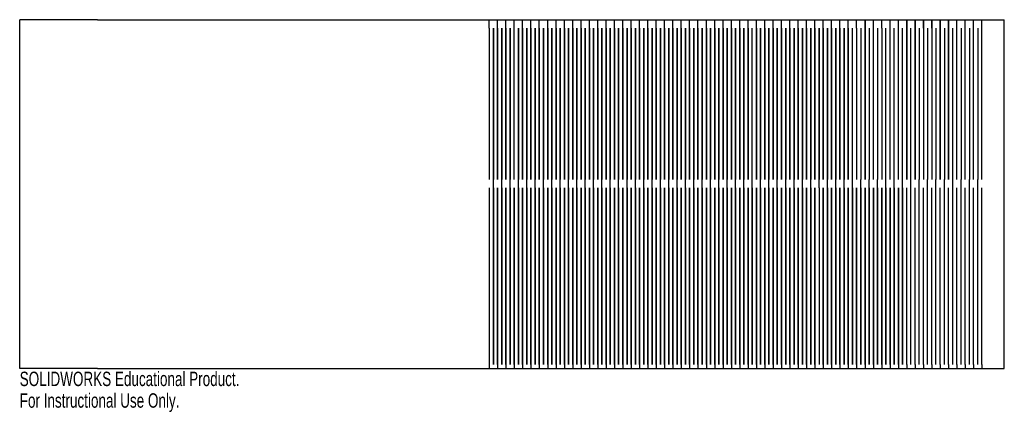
# Model space of a CAD drawing. Header units: millimetres. Extents: x -92 to 238, y -56 to 75.
import ezdxf

# ---------------------------------------------------------------- set-up
doc = ezdxf.new("R2010")
doc.units = ezdxf.units.MM
doc.styles.add('SLDTEXTSTYLE0', font='TXT', dxfattribs={"width": 0.7})

msp = doc.modelspace()

# ---------------------------------------------------------------- linework, layer by layer
at = {"color": 7, "linetype": 'Continuous'}
for p, q in [((-65.68, 75.44), (-91.71, 75.44)), ((-91.71, -41.56), (-91.71, 75.44)), ((-65.68, 75.44), (174.32, 75.44)), ((65.72, 72.64), (65.72, 75.44)), ((65.72, 72.64), (65.72, 21.84)), ((67.12, -40.16), (67.12, 72.64)), ((67.12, 72.64), (67.12, 21.84)), ((68.52, 72.64), (68.52, 75.44)), ((68.52, 72.64), (68.52, 21.84)), ((68.52, 21.84), (68.52, 72.64)), ((69.92, -40.16), (69.92, 72.64)), ((69.92, 72.64), (69.92, 21.84)), ((71.32, 72.64), (71.32, 75.44)), ((71.32, 72.64), (71.32, 21.84)), ((71.32, 21.84), (71.32, 72.64)), ((72.72, -40.16), (72.72, 72.64)), ((72.72, 72.64), (72.72, 21.84)), ((74.12, 72.64), (74.12, 75.44)), ((74.12, 21.84), (74.12, 72.64)), ((75.52, -40.16), (75.52, 72.64)), ((75.52, 72.64), (75.52, 21.84)), ((76.92, 72.64), (76.92, 75.44)), ((76.92, 72.64), (76.92, 21.84)), ((76.92, 21.84), (76.92, 72.64)), ((78.32, -40.16), (78.32, 72.64)), ((78.32, 72.64), (78.32, 21.84)), ((79.72, 72.64), (79.72, 75.44)), ((79.72, 72.64), (79.72, 21.84)), ((79.72, 21.84), (79.72, 72.64)), ((81.12, 72.64), (81.12, 21.84)), ((81.12, 21.84), (81.12, 72.64)), ((82.52, 72.64), (82.52, 75.44)), ((82.52, 72.64), (82.52, 21.84)), ((82.52, 21.84), (82.52, 72.64)), ((83.92, 72.64), (83.92, 21.84)), ((83.92, 21.84), (83.92, 72.64)), ((85.32, 72.64), (85.32, 75.44)), ((85.32, 72.64), (85.32, 21.84)), ((85.32, 21.84), (85.32, 72.64)), ((86.72, 72.64), (86.72, 21.84)), ((86.72, 21.84), (86.72, 72.64)), ((88.12, 72.64), (88.12, 75.44)), ((88.12, 72.64), (88.12, 21.84)), ((88.12, 21.84), (88.12, 72.64)), ((89.52, 72.64), (89.52, 21.84)), ((89.52, 21.84), (89.52, 72.64)), ((90.92, 72.64), (90.92, 75.44)), ((90.92, 72.64), (90.92, 21.84)), ((90.92, 21.84), (90.92, 72.64)), ((92.32, 72.64), (92.32, 21.84)), ((92.32, 21.84), (92.32, 72.64)), ((93.72, 72.64), (93.72, 75.44)), ((93.72, 72.64), (93.72, 21.84)), ((93.72, 21.84), (93.72, 72.64)), ((95.12, 72.64), (95.12, 21.84)), ((95.12, 21.84), (95.12, 72.64)), ((96.52, 72.64), (96.52, 75.44)), ((96.52, 72.64), (96.52, 21.84)), ((96.52, 21.84), (96.52, 72.64)), ((97.92, 72.64), (97.92, 21.84)), ((97.92, 21.84), (97.92, 72.64)), ((99.32, 72.64), (99.32, 75.44)), ((99.32, 72.64), (99.32, 21.84)), ((99.32, 21.84), (99.32, 72.64)), ((100.72, 72.64), (100.72, 21.84)), ((100.72, 21.84), (100.72, 72.64)), ((102.12, 72.64), (102.12, 75.44)), ((102.12, 72.64), (102.12, 21.84)), ((102.12, 21.84), (102.12, 72.64)), ((103.52, 72.64), (103.52, 21.84)), ((103.52, 21.84), (103.52, 72.64)), ((104.92, 72.64), (104.92, 75.44)), ((104.92, 72.64), (104.92, 21.84)), ((104.92, 21.84), (104.92, 72.64)), ((106.32, 72.64), (106.32, 21.84)), ((106.32, 21.84), (106.32, 72.64)), ((107.72, 72.64), (107.72, 75.44)), ((107.72, 72.64), (107.72, 21.84)), ((107.72, 21.84), (107.72, 72.64)), ((109.12, 72.64), (109.12, 21.84)), ((109.12, 21.84), (109.12, 72.64)), ((110.52, 72.64), (110.52, 75.44)), ((110.52, 72.64), (110.52, 21.84)), ((110.52, 21.84), (110.52, 72.64)), ((111.92, 72.64), (111.92, 21.84)), ((111.92, 21.84), (111.92, 72.64)), ((113.32, 72.64), (113.32, 75.44)), ((113.32, 72.64), (113.32, 21.84)), ((113.32, 21.84), (113.32, 72.64)), ((114.72, 72.64), (114.72, 21.84)), ((114.72, 21.84), (114.72, 72.64)), ((116.12, 72.64), (116.12, 75.44)), ((116.12, 72.64), (116.12, 21.84)), ((116.12, 21.84), (116.12, 72.64)), ((117.52, 72.64), (117.52, 21.84)), ((117.52, 21.84), (117.52, 72.64)), ((118.92, 72.64), (118.92, 75.44)), ((118.92, 72.64), (118.92, 21.84)), ((118.92, 21.84), (118.92, 72.64)), ((120.32, 72.64), (120.32, 21.84)), ((120.32, 21.84), (120.32, 72.64)), ((121.72, 72.64), (121.72, 75.44)), ((121.72, 72.64), (121.72, 21.84)), ((121.72, 21.84), (121.72, 72.64)), ((123.12, 72.64), (123.12, 21.84)), ((123.12, 21.84), (123.12, 72.64)), ((124.52, 72.64), (124.52, 75.44)), ((124.52, 72.64), (124.52, 21.84)), ((124.52, 21.84), (124.52, 72.64)), ((125.92, 72.64), (125.92, 21.84)), ((125.92, 21.84), (125.92, 72.64)), ((127.32, 72.64), (127.32, 75.44)), ((127.32, 72.64), (127.32, 21.84)), ((127.32, 21.84), (127.32, 72.64)), ((128.72, 72.64), (128.72, 21.84)), ((128.72, 21.84), (128.72, 72.64)), ((130.12, 72.64), (130.12, 75.44)), ((130.12, 72.64), (130.12, 21.84)), ((130.12, 21.84), (130.12, 72.64)), ((131.52, 72.64), (131.52, 21.84)), ((131.52, 21.84), (131.52, 72.64)), ((132.92, 72.64), (132.92, 75.44)), ((132.92, 72.64), (132.92, 21.84)), ((132.92, 21.84), (132.92, 72.64)), ((134.32, 72.64), (134.32, 21.84)), ((134.32, 21.84), (134.32, 72.64)), ((135.72, 72.64), (135.72, 75.44)), ((135.72, 72.64), (135.72, 21.84)), ((135.72, 21.84), (135.72, 72.64)), ((137.12, 72.64), (137.12, 21.84)), ((137.12, 21.84), (137.12, 72.64)), ((138.52, 72.64), (138.52, 75.44)), ((138.52, 72.64), (138.52, 21.84)), ((138.52, 21.84), (138.52, 72.64)), ((139.92, 72.64), (139.92, 21.84)), ((139.92, 21.84), (139.92, 72.64)), ((141.32, 72.64), (141.32, 75.44)), ((141.32, 72.64), (141.32, 21.84)), ((141.32, 21.84), (141.32, 72.64)), ((142.72, 72.64), (142.72, 21.84)), ((142.72, 21.84), (142.72, 72.64)), ((144.12, 72.64), (144.12, 75.44)), ((144.12, 72.64), (144.12, 21.84)), ((144.12, 21.84), (144.12, 72.64)), ((145.52, 72.64), (145.52, 21.84)), ((145.52, 21.84), (145.52, 72.64)), ((146.92, 72.64), (146.92, 75.44)), ((146.92, 72.64), (146.92, 21.84)), ((146.92, 21.84), (146.92, 72.64)), ((148.32, 72.64), (148.32, 21.84)), ((148.32, 21.84), (148.32, 72.64)), ((149.72, 72.64), (149.72, 75.44)), ((149.72, 72.64), (149.72, 21.84)), ((149.72, 21.84), (149.72, 72.64)), ((151.12, 72.64), (151.12, 21.84)), ((151.12, 21.84), (151.12, 72.64)), ((152.52, 72.64), (152.52, 75.44)), ((152.52, 72.64), (152.52, 21.84)), ((152.52, 21.84), (152.52, 72.64)), ((153.92, 21.84), (153.92, 72.64)), ((155.32, 72.64), (155.32, 75.44)), ((155.32, 72.64), (155.32, 21.84)), ((155.32, 21.84), (155.32, 72.64)), ((156.72, 72.64), (156.72, 21.84)), ((156.72, 21.84), (156.72, 72.64)), ((158.12, 72.64), (158.12, 75.44)), ((158.12, 72.64), (158.12, 21.84)), ((158.12, 21.84), (158.12, 72.64)), ((159.52, 72.64), (159.52, 21.84)), ((159.52, 21.84), (159.52, 72.64)), ((160.92, 72.64), (160.92, 75.44)), ((160.92, 72.64), (160.92, 21.84)), ((160.92, 21.84), (160.92, 72.64)), ((162.32, 72.64), (162.32, 21.84)), ((162.32, 21.84), (162.32, 72.64)), ((163.72, 72.64), (163.72, 75.44)), ((163.72, 72.64), (163.72, 21.84)), ((163.72, 21.84), (163.72, 72.64)), ((165.12, 72.64), (165.12, 21.84)), ((165.12, 21.84), (165.12, 72.64)), ((166.52, 72.64), (166.52, 75.44)), ((166.52, 72.64), (166.52, 21.84)), ((166.52, 21.84), (166.52, 72.64)), ((167.92, 72.64), (167.92, 21.84)), ((167.92, 21.84), (167.92, 72.64)), ((169.32, 72.64), (169.32, 75.44)), ((169.32, 72.64), (169.32, 21.84)), ((169.32, 21.84), (169.32, 72.64)), ((170.72, 72.64), (170.72, 21.84)), ((170.72, 21.84), (170.72, 72.64)), ((172.12, 72.64), (172.12, 75.44)), ((172.12, 72.64), (172.12, 21.84)), ((172.12, 21.84), (172.12, 72.64)), ((173.52, 72.64), (173.52, 21.84)), ((173.52, 21.84), (173.52, 72.64)), ((174.32, 75.44), (238.43, 75.44)), ((174.92, 72.64), (174.92, 75.44)), ((174.92, 72.64), (174.92, 21.84)), ((174.92, 21.84), (174.92, 72.64)), ((176.32, 21.84), (176.32, 72.64)), ((176.32, 72.64), (176.32, 21.84)), ((177.72, 72.64), (177.72, 75.44)), ((177.72, 72.64), (177.72, 21.84)), ((177.72, 21.84), (177.72, 72.64)), ((179.12, 72.64), (179.12, 21.84)), ((179.12, 21.84), (179.12, 72.64)), ((180.52, 72.64), (180.52, 75.44)), ((180.52, 72.64), (180.52, 21.84)), ((180.52, 21.84), (180.52, 72.64)), ((181.92, 72.64), (181.92, 21.84)), ((181.92, 21.84), (181.92, 72.64)), ((183.32, 72.64), (183.32, 75.44)), ((183.32, 72.64), (183.32, 21.84)), ((183.32, 21.84), (183.32, 72.64)), ((184.72, 72.64), (184.72, 21.84)), ((184.72, 21.84), (184.72, 72.64)), ((186.12, 72.64), (186.12, 75.44)), ((186.12, 72.64), (186.12, 21.84)), ((186.12, 21.84), (186.12, 72.64)), ((187.52, 21.84), (187.52, 72.64)), ((188.83, 72.64), (188.83, 21.84)), ((188.92, 72.64), (188.92, 75.44)), ((190.32, 72.64), (190.32, 21.84)), ((191.72, 75.44), (191.72, 21.84)), ((191.72, 72.64), (191.72, 75.44)), ((191.72, 21.84), (191.72, 75.44)), ((193.12, 72.64), (193.12, 21.84)), ((194.52, 72.64), (194.52, 75.44)), ((194.52, 21.84), (194.52, 72.64)), ((195.92, 72.64), (195.92, 21.84)), ((197.32, 72.64), (197.32, 75.44)), ((197.32, 72.64), (197.32, 21.84)), ((198.72, 21.84), (198.72, 72.64)), ((200.12, 21.84), (200.12, 75.44)), ((200.12, 72.64), (200.12, 75.44)), ((201.52, 21.84), (201.52, 72.64)), ((202.92, 72.64), (202.92, 75.44)), ((202.92, 21.84), (202.92, 72.64)), ((204.32, 21.84), (204.32, 72.64)), ((205.72, 75.44), (205.72, 21.84)), ((205.72, 72.64), (205.72, 75.44)), ((205.72, 21.84), (205.72, 75.44)), ((205.72, 21.84), (205.72, 75.44)), ((207.12, 21.84), (207.12, 72.64)), ((208.52, 75.44), (208.52, 21.84)), ((208.52, 21.84), (208.52, 75.44)), ((208.52, 72.64), (208.52, 75.44)), ((208.52, 21.84), (208.52, 75.44)), ((209.92, 72.64), (209.92, 21.84)), ((211.32, 75.44), (211.32, 21.84)), ((211.32, 72.64), (211.32, 75.44)), ((212.72, 72.64), (212.72, 21.84)), ((214.12, 75.44), (214.12, 21.84)), ((214.12, 72.64), (214.12, 75.44)), ((215.52, 72.64), (215.52, 21.84)), ((216.92, 75.44), (216.92, 21.84)), ((216.92, 72.64), (216.92, 75.44)), ((216.92, 21.84), (216.92, 75.44)), ((218.32, 72.64), (218.32, 21.84)), ((219.72, 75.44), (219.72, 21.84)), ((219.72, 72.64), (219.72, 75.44)), ((219.72, 21.84), (219.72, 75.44)), ((221.12, 21.84), (221.12, 72.64)), ((222.52, 72.64), (222.52, 75.44)), ((222.52, 21.84), (222.52, 75.44)), ((223.92, 72.64), (223.92, 21.84)), ((225.32, 72.64), (225.32, 75.44)), ((225.32, 21.84), (225.32, 75.44)), ((225.32, 21.84), (225.32, 75.44)), ((226.72, 72.64), (226.72, 21.84)), ((228.12, 72.64), (228.12, 75.44)), ((228.12, 21.84), (228.12, 75.44)), ((229.52, 72.64), (229.52, 21.84)), ((230.92, 72.64), (230.92, 75.44)), ((230.92, 21.84), (230.92, 75.44)), ((238.43, -41.56), (238.43, 75.44)), ((81.12, 19.04), (81.12, 21.84)), ((81.12, 19.04), (81.12, 21.84)), ((83.92, 19.04), (83.92, 21.84)), ((86.72, 19.04), (86.72, 21.84)), ((89.52, 19.04), (89.52, 21.84)), ((92.32, 19.04), (92.32, 21.84)), ((95.12, 19.04), (95.12, 21.84)), ((97.92, 19.04), (97.92, 21.84)), ((100.72, 19.04), (100.72, 21.84)), ((103.52, 19.04), (103.52, 21.84)), ((106.32, 19.04), (106.32, 21.84)), ((109.12, 19.04), (109.12, 21.84)), ((111.92, 19.04), (111.92, 21.84)), ((114.72, 19.04), (114.72, 21.84)), ((117.52, 19.04), (117.52, 21.84)), ((120.32, 19.04), (120.32, 21.84)), ((123.12, 19.04), (123.12, 21.84)), ((125.92, 19.04), (125.92, 21.84)), ((128.72, 19.04), (128.72, 21.84)), ((131.52, 19.04), (131.52, 21.84)), ((134.32, 19.04), (134.32, 21.84)), ((137.12, 19.04), (137.12, 21.84)), ((139.92, 19.04), (139.92, 21.84)), ((142.72, 19.04), (142.72, 21.84)), ((145.52, 19.04), (145.52, 21.84)), ((148.32, 19.04), (148.32, 21.84)), ((151.12, 19.04), (151.12, 21.84)), ((153.92, 19.04), (153.92, 21.84)), ((156.72, 19.04), (156.72, 21.84)), ((159.52, 19.04), (159.52, 21.84)), ((162.32, 19.04), (162.32, 21.84)), ((165.12, 19.04), (165.12, 21.84)), ((167.92, 19.04), (167.92, 21.84)), ((170.72, 19.04), (170.72, 21.84)), ((173.52, 19.04), (173.52, 21.84)), ((176.32, 19.04), (176.32, 21.84)), ((179.12, 19.04), (179.12, 21.84)), ((181.92, 19.04), (181.92, 21.84)), ((184.72, 19.04), (184.72, 21.84)), ((187.52, 19.04), (187.52, 21.84)), ((190.32, 19.04), (190.32, 21.84)), ((193.12, 19.04), (193.12, 21.84)), ((195.92, 19.04), (195.92, 21.84)), ((198.72, 19.04), (198.72, 21.84)), ((201.52, 19.04), (201.52, 21.84)), ((204.32, 19.04), (204.32, 21.84)), ((207.12, 19.04), (207.12, 21.84)), ((209.92, 19.04), (209.92, 21.84)), ((212.72, 19.04), (212.72, 21.84)), ((215.52, 19.04), (215.52, 21.84)), ((218.32, 19.04), (218.32, 21.84)), ((221.12, 19.04), (221.12, 21.84)), ((223.92, 19.04), (223.92, 21.84)), ((226.72, 19.04), (226.72, 21.84)), ((229.52, 19.04), (229.52, 21.84)), ((65.72, 19.04), (65.72, -40.16)), ((67.12, 19.04), (67.12, -40.16)), ((68.52, -40.16), (68.52, 19.04)), ((68.52, 19.04), (68.52, -40.16)), ((69.92, 19.04), (69.92, -40.16)), ((71.32, -40.16), (71.32, 19.04)), ((71.32, 19.04), (71.32, -40.16)), ((72.72, 19.04), (72.72, -40.16)), ((74.12, -40.16), (74.12, 19.04)), ((74.12, 19.04), (74.12, -40.16)), ((75.52, 19.04), (75.52, -40.16)), ((76.92, -40.16), (76.92, 19.04)), ((76.92, 19.04), (76.92, -40.16)), ((78.32, 19.04), (78.32, -40.16)), ((79.72, -40.16), (79.72, 19.04)), ((79.72, 19.04), (79.72, -40.16)), ((81.12, -40.16), (81.12, 19.04)), ((81.12, 19.04), (81.12, -40.16)), ((82.52, -40.16), (82.52, 19.04)), ((82.52, 19.04), (82.52, -40.16)), ((83.92, -40.16), (83.92, 19.04)), ((83.92, 19.04), (83.92, -40.16)), ((85.32, -40.16), (85.32, 19.04)), ((85.32, 19.04), (85.32, -40.16)), ((86.72, -40.16), (86.72, 19.04)), ((86.72, 19.04), (86.72, -40.16)), ((88.12, -40.16), (88.12, 19.04)), ((88.12, 19.04), (88.12, -40.16)), ((89.52, -40.16), (89.52, 19.04)), ((89.52, 19.04), (89.52, -40.16)), ((90.92, -40.16), (90.92, 19.04)), ((90.92, 19.04), (90.92, -40.16)), ((92.32, -40.16), (92.32, 19.04)), ((92.32, 19.04), (92.32, -40.16)), ((93.72, -40.16), (93.72, 19.04)), ((93.72, 19.04), (93.72, -40.16)), ((95.12, -40.16), (95.12, 19.04)), ((95.12, 19.04), (95.12, -40.16)), ((96.52, -40.16), (96.52, 19.04)), ((96.52, 19.04), (96.52, -40.16)), ((97.92, -40.16), (97.92, 19.04)), ((97.92, 19.04), (97.92, -40.16)), ((99.32, -40.16), (99.32, 19.04)), ((99.32, 19.04), (99.32, -40.16)), ((100.72, -40.16), (100.72, 19.04)), ((100.72, 19.04), (100.72, -40.16)), ((102.12, -40.16), (102.12, 19.04)), ((102.12, 19.04), (102.12, -40.16)), ((103.52, -40.16), (103.52, 19.04)), ((103.52, 19.04), (103.52, -40.16)), ((104.92, -40.16), (104.92, 19.04)), ((104.92, 19.04), (104.92, -40.16)), ((106.32, -40.16), (106.32, 19.04)), ((106.32, 19.04), (106.32, -40.16)), ((107.72, -40.16), (107.72, 19.04)), ((107.72, 19.04), (107.72, -40.16)), ((109.12, -40.16), (109.12, 19.04)), ((109.12, 19.04), (109.12, -40.16)), ((110.52, -40.16), (110.52, 19.04)), ((110.52, 19.04), (110.52, -40.16)), ((111.92, -40.16), (111.92, 19.04)), ((111.92, 19.04), (111.92, -40.16)), ((113.32, -40.16), (113.32, 19.04)), ((113.32, 19.04), (113.32, -40.16)), ((114.72, -40.16), (114.72, 19.04)), ((114.72, 19.04), (114.72, -40.16)), ((116.12, -40.16), (116.12, 19.04)), ((116.12, 19.04), (116.12, -40.16)), ((117.52, -40.16), (117.52, 19.04)), ((117.52, 19.04), (117.52, -40.16)), ((118.92, -40.16), (118.92, 19.04)), ((118.92, 19.04), (118.92, -40.16)), ((120.32, -40.16), (120.32, 19.04)), ((120.32, 19.04), (120.32, -40.16)), ((121.72, -40.16), (121.72, 19.04)), ((121.72, 19.04), (121.72, -40.16)), ((123.12, -40.16), (123.12, 19.04)), ((123.12, 19.04), (123.12, -40.16)), ((124.52, -40.16), (124.52, 19.04)), ((124.52, 19.04), (124.52, -40.16)), ((125.92, -40.16), (125.92, 19.04)), ((125.92, 19.04), (125.92, -40.16)), ((127.32, -40.16), (127.32, 19.04)), ((127.32, 19.04), (127.32, -40.16)), ((128.72, -40.16), (128.72, 19.04)), ((128.72, 19.04), (128.72, -40.16)), ((130.12, -40.16), (130.12, 19.04)), ((130.12, 19.04), (130.12, -40.16)), ((131.52, -40.16), (131.52, 19.04)), ((131.52, 19.04), (131.52, -40.16)), ((132.92, -40.16), (132.92, 19.04)), ((132.92, 19.04), (132.92, -40.16)), ((134.32, -40.16), (134.32, 19.04)), ((134.32, 19.04), (134.32, -40.16)), ((135.72, -40.16), (135.72, 19.04)), ((135.72, 19.04), (135.72, -40.16)), ((137.12, -40.16), (137.12, 19.04)), ((137.12, 19.04), (137.12, -40.16)), ((138.52, -40.16), (138.52, 19.04)), ((138.52, 19.04), (138.52, -40.16)), ((139.92, -40.16), (139.92, 19.04)), ((139.92, 19.04), (139.92, -40.16)), ((141.32, -40.16), (141.32, 19.04)), ((141.32, 19.04), (141.32, -40.16)), ((142.72, -40.16), (142.72, 19.04)), ((142.72, 19.04), (142.72, -40.16)), ((144.12, -40.16), (144.12, 19.04)), ((144.12, 19.04), (144.12, -40.16)), ((145.52, -40.16), (145.52, 19.04)), ((145.52, 19.04), (145.52, -40.16)), ((146.92, -40.16), (146.92, 19.04)), ((146.92, 19.04), (146.92, -40.16)), ((148.32, -40.16), (148.32, 19.04)), ((148.32, 19.04), (148.32, -40.16)), ((149.72, -40.16), (149.72, 19.04)), ((149.72, 19.04), (149.72, -40.16)), ((151.12, -40.16), (151.12, 19.04)), ((151.12, 19.04), (151.12, -40.16)), ((152.52, -40.16), (152.52, 19.04)), ((152.52, 19.04), (152.52, -40.16)), ((153.92, -40.16), (153.92, 19.04)), ((153.92, 19.04), (153.92, -40.16)), ((155.32, -40.16), (155.32, 19.04)), ((155.32, 19.04), (155.32, -40.16)), ((156.72, -40.16), (156.72, 19.04)), ((156.72, 19.04), (156.72, -40.16)), ((158.12, -40.16), (158.12, 19.04)), ((158.12, 19.04), (158.12, -40.16)), ((159.52, -40.16), (159.52, 19.04)), ((159.52, 19.04), (159.52, -40.16)), ((160.92, -40.16), (160.92, 19.04)), ((160.92, 19.04), (160.92, -40.16)), ((162.32, -40.16), (162.32, 19.04)), ((162.32, 19.04), (162.32, -40.16)), ((163.72, -40.16), (163.72, 19.04)), ((163.72, 19.04), (163.72, -40.16)), ((165.12, -40.16), (165.12, 19.04)), ((165.12, 19.04), (165.12, -40.16)), ((166.52, -40.16), (166.52, 19.04)), ((166.52, 19.04), (166.52, -40.16)), ((167.92, -40.16), (167.92, 19.04)), ((167.92, 19.04), (167.92, -40.16)), ((169.32, -40.16), (169.32, 19.04)), ((169.32, 19.04), (169.32, -40.16)), ((170.72, -40.16), (170.72, 19.04)), ((170.72, 19.04), (170.72, -40.16)), ((172.12, -40.16), (172.12, 19.04)), ((172.12, 19.04), (172.12, -40.16)), ((173.52, -40.16), (173.52, 19.04)), ((173.52, 19.04), (173.52, -40.16)), ((174.92, -40.16), (174.92, 19.04)), ((174.92, 19.04), (174.92, -40.16)), ((176.32, 19.04), (176.32, -40.16)), ((177.72, -40.16), (177.72, 19.04)), ((177.72, 19.04), (177.72, -40.16)), ((179.12, -40.16), (179.12, 19.04)), ((179.12, 19.04), (179.12, -40.16)), ((180.52, -40.16), (180.52, 19.04)), ((180.52, 19.04), (180.52, -40.16)), ((181.92, -40.16), (181.92, 19.04)), ((181.92, 19.04), (181.92, -40.16)), ((183.32, -40.16), (183.32, 19.04)), ((183.32, 19.04), (183.32, -40.16)), ((184.72, -40.16), (184.72, 19.04)), ((184.72, 19.04), (184.72, -40.16)), ((186.12, -40.16), (186.12, 19.04)), ((186.12, 19.04), (186.12, -40.16)), ((187.52, -40.16), (187.52, 19.04)), ((187.52, 19.04), (187.52, -40.16)), ((188.92, -40.16), (188.92, 19.04)), ((188.92, 19.04), (188.92, -40.16)), ((190.32, -40.16), (190.32, 19.04)), ((190.32, 19.04), (190.32, -40.16)), ((191.72, -40.16), (191.72, 19.04)), ((191.72, 19.04), (191.72, -40.16)), ((193.12, -40.16), (193.12, 19.04)), ((193.12, 19.04), (193.12, -40.16)), ((194.52, -40.16), (194.52, 19.04)), ((194.52, 19.04), (194.52, -40.16)), ((195.92, -40.16), (195.92, 19.04)), ((195.92, 19.04), (195.92, -40.16)), ((197.32, -40.16), (197.32, 19.04)), ((197.32, 19.04), (197.32, -40.16)), ((198.72, -40.16), (198.72, 19.04)), ((198.72, 19.04), (198.72, -40.16)), ((200.12, -40.16), (200.12, 19.04)), ((200.12, 19.04), (200.12, -40.16)), ((201.52, -40.16), (201.52, 19.04)), ((201.52, 19.04), (201.52, -40.16)), ((202.92, -40.16), (202.92, 19.04)), ((202.92, 19.04), (202.92, -40.16)), ((204.32, -40.16), (204.32, 19.04)), ((204.32, 19.04), (204.32, -40.16)), ((204.32, -40.16), (204.32, 19.04)), ((205.72, -40.16), (205.72, 19.04)), ((205.72, -40.16), (205.72, 19.04)), ((205.72, -40.16), (205.72, 19.04)), ((207.12, -40.16), (207.12, 19.04)), ((207.12, -40.16), (207.12, 19.04)), ((207.12, -40.16), (207.12, 19.04)), ((208.52, -40.16), (208.52, 19.04)), ((208.52, -40.16), (208.52, 19.04)), ((208.52, -40.16), (208.52, 19.04)), ((209.92, -40.16), (209.92, 19.04)), ((209.92, -40.16), (209.92, 19.04)), ((209.92, -40.16), (209.92, 19.04)), ((211.32, -40.16), (211.32, 19.04)), ((211.32, -40.16), (211.32, 19.04)), ((211.32, -40.16), (211.32, 19.04)), ((212.72, -40.16), (212.72, 19.04)), ((212.72, -40.16), (212.72, 19.04)), ((212.72, -40.16), (212.72, 19.04)), ((214.12, -40.16), (214.12, 19.04)), ((214.12, -40.16), (214.12, 19.04)), ((214.12, -40.16), (214.12, 19.04)), ((215.52, -40.16), (215.52, 19.04)), ((215.52, -40.16), (215.52, 19.04)), ((215.52, -40.16), (215.52, 19.04)), ((216.92, -40.16), (216.92, 19.04)), ((216.92, -40.16), (216.92, 19.04)), ((216.92, -40.16), (216.92, 19.04)), ((218.32, -40.16), (218.32, 19.04)), ((218.32, -40.16), (218.32, 19.04)), ((218.32, -40.16), (218.32, 19.04)), ((219.72, -40.16), (219.72, 19.04)), ((219.72, -40.16), (219.72, 19.04)), ((219.72, -40.16), (219.72, 19.04)), ((221.12, -40.16), (221.12, 19.04)), ((221.12, -40.16), (221.12, 19.04)), ((221.12, -40.16), (221.12, 19.04)), ((222.52, -40.16), (222.52, 19.04)), ((222.52, -40.16), (222.52, 19.04)), ((222.52, -40.16), (222.52, 19.04)), ((223.92, -40.16), (223.92, 19.04)), ((223.92, -40.16), (223.92, 19.04)), ((223.92, -40.16), (223.92, 19.04)), ((225.32, -40.16), (225.32, 19.04)), ((225.32, -40.16), (225.32, 19.04)), ((225.32, -40.16), (225.32, 19.04)), ((226.72, -40.16), (226.72, 19.04)), ((226.72, -40.16), (226.72, 19.04)), ((226.72, -40.16), (226.72, 19.04)), ((228.12, -40.16), (228.12, 19.04)), ((228.12, -40.16), (228.12, 19.04)), ((228.12, -40.16), (228.12, 19.04)), ((229.52, -40.16), (229.52, 19.04)), ((229.52, -40.16), (229.52, 19.04)), ((229.52, -40.16), (229.52, 19.04)), ((230.92, -40.16), (230.92, 19.04)), ((230.92, -40.16), (230.92, 19.04)), ((-65.68, -41.56), (-91.71, -41.56)), ((-65.68, -41.56), (174.32, -41.56)), ((65.72, -40.16), (65.72, -41.56)), ((68.52, -40.16), (68.52, -41.56)), ((71.32, -40.16), (71.32, -41.56)), ((74.12, -40.16), (74.12, -41.56)), ((76.92, -40.16), (76.92, -41.56)), ((79.72, -40.16), (79.72, -41.56)), ((82.52, -40.16), (82.52, -41.56)), ((85.32, -40.16), (85.32, -41.56)), ((88.12, -40.16), (88.12, -41.56)), ((90.92, -40.16), (90.92, -41.56)), ((93.72, -40.16), (93.72, -41.56)), ((96.52, -40.16), (96.52, -41.56)), ((99.32, -40.16), (99.32, -41.56)), ((102.12, -40.16), (102.12, -41.56)), ((104.92, -40.16), (104.92, -41.56)), ((107.72, -40.16), (107.72, -41.56)), ((110.52, -40.16), (110.52, -41.56)), ((113.32, -40.16), (113.32, -41.56)), ((116.12, -40.16), (116.12, -41.56)), ((118.92, -40.16), (118.92, -41.56)), ((121.72, -40.16), (121.72, -41.56)), ((124.52, -40.16), (124.52, -41.56)), ((127.32, -40.16), (127.32, -41.56)), ((130.12, -40.16), (130.12, -41.56)), ((132.92, -40.16), (132.92, -41.56)), ((135.72, -40.16), (135.72, -41.56)), ((138.52, -40.16), (138.52, -41.56)), ((141.32, -40.16), (141.32, -41.56)), ((144.12, -40.16), (144.12, -41.56)), ((146.92, -40.16), (146.92, -41.56)), ((149.72, -40.16), (149.72, -41.56)), ((152.52, -40.16), (152.52, -41.56)), ((155.32, -40.16), (155.32, -41.56)), ((158.12, -40.16), (158.12, -41.56)), ((160.92, -40.16), (160.92, -41.56)), ((163.72, -40.16), (163.72, -41.56)), ((166.52, -40.16), (166.52, -41.56)), ((169.32, -40.16), (169.32, -41.56)), ((172.12, -40.16), (172.12, -41.56)), ((174.32, -41.56), (238.43, -41.56)), ((174.92, -40.16), (174.92, -41.56)), ((177.72, -40.16), (177.72, -41.56)), ((180.52, -40.16), (180.52, -41.56)), ((183.32, -40.16), (183.32, -41.56)), ((186.12, -40.16), (186.12, -41.56)), ((188.92, -40.16), (188.92, -41.56)), ((191.72, -40.16), (191.72, -41.56)), ((194.52, -40.16), (194.52, -41.56)), ((197.32, -40.16), (197.32, -41.56)), ((200.12, -40.16), (200.12, -41.56)), ((202.92, -40.16), (202.92, -41.56)), ((205.72, -40.16), (205.72, -41.56)), ((208.52, -40.16), (208.52, -41.56)), ((211.32, -40.16), (211.32, -41.56)), ((214.12, -40.16), (214.12, -41.56)), ((216.92, -40.16), (216.92, -41.56)), ((219.72, -40.16), (219.72, -41.56)), ((222.52, -40.16), (222.52, -41.56)), ((225.32, -40.16), (225.32, -41.56)), ((228.12, -40.16), (228.12, -41.56)), ((230.92, -40.16), (230.92, -41.56))]:
    msp.add_line(p, q, dxfattribs=at)

# ---------------------------------------------------------------- texts
at = {"color": 7, "linetype": 'Continuous', "char_height": 4.8336, "attachment_point": 1, "style": 'SLDTEXTSTYLE0'}
for s, insert in [('SOLIDWORKS Educational Product.', (-91.71, -42.58)), ('For Instructional Use Only.', (-91.71, -49.83))]:
    msp.add_mtext(s, dxfattribs=dict(at, insert=insert))

doc.saveas('drawing.dxf')
